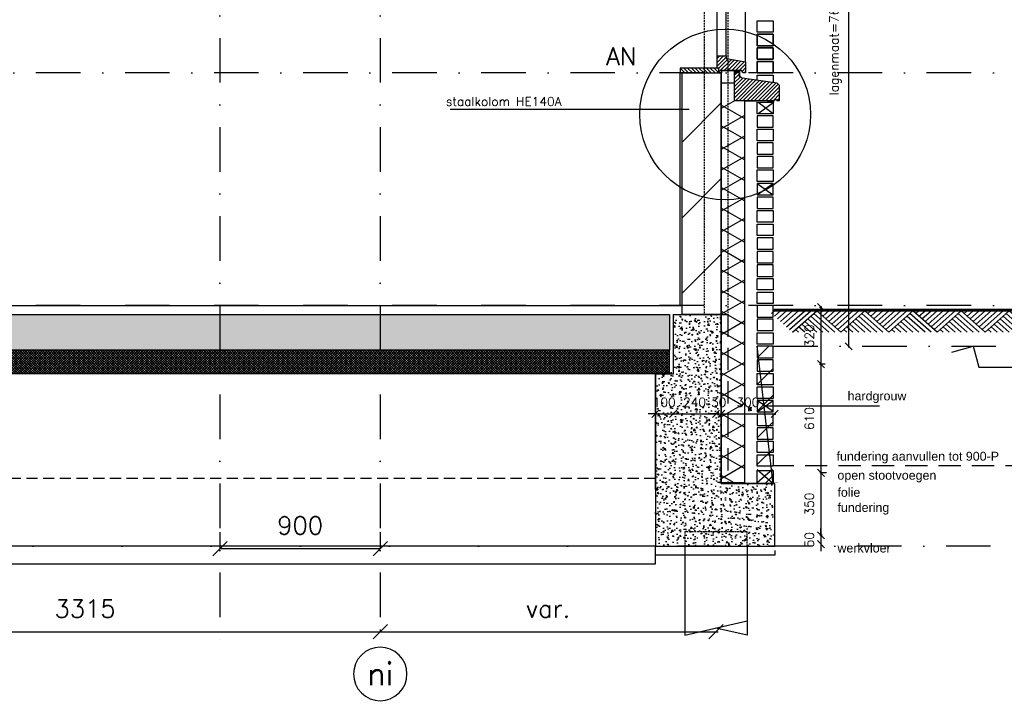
# Model space of a CAD drawing. Extents: x 0 to 316966, y 0 to 192112.
# Tile 41 of 54: x 178740 to 184268, y 90214 to 94051. Entities that reach past the tile are written whole.
import ezdxf
from ezdxf.enums import TextEntityAlignment as Align

# ---------------------------------------------------------------- set-up
doc = ezdxf.new("R2010")
doc.units = 0
doc.header["$LTSCALE"] = 20
doc.header["$MEASUREMENT"] = 0
doc.header["$PDSIZE"] = -1
for name, pattern in [('DASHDOT', [25, 12.5, -6.25, 0, -6.25]), ('DASHED', [0.75, 0.5, -0.25]), ('DD1', [2.66667, 1.66667, -0.5, 0, -0.5]), ('HIDDEN', [9.375, 6.25, -3.125]), ('HIDDEN2', [4.6875, 3.125, -1.5625]), ('HIDDENX2', [0.75, 0.5, -0.25])]:
    doc.linetypes.add(name, pattern=pattern)
doc.layers.get('0').update_dxf_attribs({"linetype": 'CONTINUOUS'})
doc.layers.get('DEFPOINTS').update_dxf_attribs({"linetype": 'CONTINUOUS'})
for name, color, linetype in [('_DETAILNUMMERS', 4, 'CONTINUOUS'), ('_DETAILNUMMERSTEKST', 4, 'CONTINUOUS'), ('A--A21--_F-23-', 9, 'CONTINUOUS'), ('A--A22--_F123-', 9, 'CONTINUOUS'), ('A--A23--_F--3-', 9, 'CONTINUOUS'), ('A--A35--_F--3-', 9, 'CONTINUOUS'), ('A--L$1-D1-ACEER', 1, 'CONTINUOUS'), ('A--L$7A3-_STRAMIEN', 3, 'CONTINUOUS'), ('A--L11D5_GRONDWERK', 5, 'CONTINUOUS'), ('A--L13D2_VLOEREN', 2, 'CONTINUOUS'), ('A--L13DC4_VLOEREN', 4, 'HIDDEN'), ('A--L16--', 7, 'CONTINUOUS'), ('A--L16--_F123-', 7, 'CONTINUOUS'), ('A--L16D4_FUNDERING', 4, 'CONTINUOUS'), ('A--L17--', 7, 'CONTINUOUS'), ('A--L17--_F123-', 7, 'CONTINUOUS'), ('A--L21--', 3, 'CONTINUOUS'), ('A--L21--_F--3-', 7, 'CONTINUOUS'), ('A--L21--_F-23-', 4, 'CONTINUOUS'), ('A--L21D1_BUITENWAND', 1, 'CONTINUOUS'), ('A--L21D4_BUITENWAND', 4, 'CONTINUOUS'), ('A--L21DC1_BUITENWAND', 1, 'HIDDEN'), ('A--L22--_F--3-', 7, 'CONTINUOUS'), ('A--L22D2_BINNENWAND', 2, 'CONTINUOUS'), ('A--L22D4_BINNENWAND', 4, 'CONTINUOUS'), ('A--L22DC4_BINNENWAND', 4, 'HIDDEN'), ('A--L23--', 7, 'CONTINUOUS'), ('A--L23--_F--3-', 7, 'CONTINUOUS'), ('A--L28DC1_CONSTR', 1, 'HIDDENX2'), ('A--L28DC1_KONSTRUKTIES', 1, 'HIDDEN2'), ('A--L31--', 2, 'CONTINUOUS'), ('A--L31--_F--3-', 7, 'CONTINUOUS'), ('A--L31A1_BUITENKOZIJN', 1, 'CONTINUOUS'), ('A--L35--', 7, 'CONTINUOUS'), ('A--L35--_F--3-', 7, 'CONTINUOUS'), ('A--M$1A-_F123-', 1, 'CONTINUOUS'), ('A--M01A1_MAATVOERING', 1, 'CONTINUOUS'), ('A--M01B1_HOOGTE_MAATV', 1, 'CONTINUOUS'), ('A--T$1A-_F123_20', 1, 'CONTINUOUS'), ('A--T$7A-_STRAMIEN', 2, 'CONTINUOUS'), ('A--T01A-25_TEKST', 2, 'CONTINUOUS'), ('A--T01B2_HOOGTE_MAATV', 2, 'CONTINUOUS'), ('A--T01B3_HOOGTE_MAATV', 3, 'CONTINUOUS'), ('STRAMIEN', 8, 'DD1'), ('X--LR---_CP', 7, 'CONTINUOUS')]:
    doc.layers.add(name, color=color, linetype=linetype)
doc.styles.add('ALFA-0_25', font='ROMANS')
doc.styles.add('EB2', font='ARIAL.TTF')
doc.styles.add('HIEMSTRA', font='romans.shx')
doc.styles.add('HOOGTEXT', font='ROMANS.shx', dxfattribs={"height": 2.5})
doc.dimstyles.get("Standard").update_dxf_attribs({"dimscale": 40, "dimtxt": 2.5, "dimasz": 2, "dimexe": 0.3, "dimexo": 0.3, "dimgap": 2, "dimtad": 1, "dimdec": 0, "dimzin": 0, "dimdsep": 46, "dimtxsty": 'HIEMSTRA', "dimblk1": 'OBLIQUE', "dimblk2": 'OBLIQUE', "dimsah": 1, "dimcen": 0.09, "dimdle": 0.3, "dimclrd": 1, "dimclre": 1, "dimclrt": 3, "dimadec": 0, "dimazin": 0, "dimtfac": 1, "dimtdec": 4, "dimtix": 1, "dimtmove": 2, "dimatfit": 3, "dimldrblk": 'OBLIQUE', "dimfxl": 0, "dimtvp": 625, "dimtolj": 1, "dimtzin": 0, "dimarcsym": 0})

# ---------------------------------------------------------------- blocks, each defined once
blk = doc.blocks.new('*U524')
at = {"layer": 'A--L23--_F--3-', "color": 2, "linetype": 'Continuous'}
blk.add_lwpolyline([(0, 0), (0, -25), (-670, -25), (-670, 0)], dxfattribs=at)
blk = doc.blocks.new('Q010075-')
at = {"layer": 'A--L17--_F123-', "color": 1, "linetype": 'DASHED'}
blk.add_lwpolyline([(-175, 0), (-175, 80), (175, 80), (175, 0)], dxfattribs=at)
at = {"layer": 'A--L17--_F123-', "color": 1, "linetype": 'Continuous'}
for points in [[(175, 0), (175, -500), (-175, -420)], [(-175, 0), (-175, -500), (0, -460)]]:
    blk.add_lwpolyline(points, dxfattribs=at)
at = {"layer": 'X--LR---_CP'}
for p in [(-175, 0), (-175, 0), (175, 0)]:
    blk.add_point(p, dxfattribs=at)
blk = doc.blocks.new('_OBLIQUE')
at = {"color": 0, "linetype": 'ByBlock'}
blk.add_line((-0.5, -0.5), (0.5, 0.5), dxfattribs=at)
blk = doc.blocks.new('*D41')
at = {"color": 1, "linetype": 'ByBlock'}
for p, q in [((183545.2, 92381.9), (183545.2, 92049.9)), ((183537.8, 92375.9), (183551.2, 92375.9)), ((183537.8, 92055.9), (183551.2, 92055.9))]:
    blk.add_line(p, q, dxfattribs=at)
at = {"layer": 'DEFPOINTS', "color": 0, "linetype": 'ByBlock'}
for p in [(183531.8, 92375.9), (183531.8, 92055.9), (183545.2, 92055.9)]:
    blk.add_point(p, dxfattribs=at)
at = {"color": 1, "linetype": 'ByBlock', "xscale": 40, "yscale": 40, "zscale": 40}
for p, rotation in [((183545.2, 92375.9), 90), ((183545.2, 92055.9), 270)]:
    blk.add_blockref('_OBLIQUE', p, dxfattribs=dict(at, rotation=rotation))
at = {"color": 2, "linetype": 'ByBlock', "insert": (183480.2, 92215.9), "char_height": 50, "attachment_point": 5, "rotation": 90, "style": 'HIEMSTRA'}
blk.add_mtext('\\A1;320', dxfattribs=at)
blk = doc.blocks.new('*D42')
at = {"color": 1, "linetype": 'ByBlock'}
for p, q in [((183569.6, 92055.9), (183539.2, 92055.9)), ((183545.2, 92061.9), (183545.2, 91439.9)), ((183576.1, 91445.9), (183539.2, 91445.9))]:
    blk.add_line(p, q, dxfattribs=at)
at = {"layer": 'DEFPOINTS', "color": 0, "linetype": 'ByBlock'}
for p in [(183575.6, 92055.9), (183545.2, 91445.9), (183582.1, 91445.9)]:
    blk.add_point(p, dxfattribs=at)
at = {"color": 1, "linetype": 'ByBlock', "xscale": 40, "yscale": 40, "zscale": 40}
for p, rotation in [((183545.2, 92055.9), 90), ((183545.2, 91445.9), 270)]:
    blk.add_blockref('_OBLIQUE', p, dxfattribs=dict(at, rotation=rotation))
at = {"color": 2, "linetype": 'ByBlock', "insert": (183480.2, 91750.9), "char_height": 50, "attachment_point": 5, "rotation": 90, "style": 'HIEMSTRA'}
blk.add_mtext('\\A1;610', dxfattribs=at)
blk = doc.blocks.new('*D55')
at = {"color": 1, "linetype": 'ByBlock'}
blk.add_line((180752.3, 90070.2), (182660.9, 90070.2), dxfattribs=at)
at = {"layer": 'DEFPOINTS', "color": 0, "linetype": 'ByBlock'}
for p in [(180764.3, 90070.2), (182648.9, 90070.2), (182648.9, 90070.2)]:
    blk.add_point(p, dxfattribs=at)
at = {"color": 1, "linetype": 'ByBlock', "xscale": 80, "yscale": 80, "zscale": 80, "rotation": 180}
blk.add_blockref('_OBLIQUE', (180764.3, 90070.2), dxfattribs=at)
at = {"color": 1, "linetype": 'ByBlock', "xscale": 80, "yscale": 80, "zscale": 80}
blk.add_blockref('_OBLIQUE', (182648.9, 90070.2), dxfattribs=at)
at = {"color": 3, "linetype": 'ByBlock', "insert": (181706.6, 90200.2), "char_height": 100, "attachment_point": 5, "style": 'HIEMSTRA'}
blk.add_mtext('\\A1;var.', dxfattribs=at)
blk = doc.blocks.new('*D96')
at = {"color": 1, "linetype": 'ByBlock'}
for p, q in [((182308.9, 91838.4), (182268.9, 91838.4)), ((182308.9, 91833.1), (182308.9, 91844.4)), ((182308.9, 91838.4), (182408.9, 91838.4)), ((182408.9, 91833.1), (182408.9, 91844.4)), ((182408.9, 91838.4), (182448.9, 91838.4))]:
    blk.add_line(p, q, dxfattribs=at)
at = {"layer": 'DEFPOINTS', "color": 0, "linetype": 'ByBlock'}
for p in [(182408.9, 91838.4), (182308.9, 91827.1), (182408.9, 91827.1)]:
    blk.add_point(p, dxfattribs=at)
at = {"color": 1, "linetype": 'ByBlock', "xscale": 40, "yscale": 40, "zscale": 40}
blk.add_blockref('_OBLIQUE', (182308.9, 91838.4), dxfattribs=at)
at = {"color": 1, "linetype": 'ByBlock', "xscale": 40, "yscale": 40, "zscale": 40, "rotation": 180}
blk.add_blockref('_OBLIQUE', (182408.9, 91838.4), dxfattribs=at)
at = {"color": 2, "linetype": 'ByBlock', "insert": (182358.9, 91903.4), "char_height": 50, "attachment_point": 5, "style": 'HIEMSTRA'}
blk.add_mtext('\\A1;100', dxfattribs=at)
blk = doc.blocks.new('*D97')
at = {"color": 1, "linetype": 'ByBlock'}
blk.add_line((182402.9, 91838.4), (182654.9, 91838.4), dxfattribs=at)
at = {"layer": 'DEFPOINTS', "color": 0, "linetype": 'ByBlock'}
for p in [(182408.9, 91838.4), (182648.9, 91838.4), (182648.9, 91838.4)]:
    blk.add_point(p, dxfattribs=at)
at = {"color": 1, "linetype": 'ByBlock', "xscale": 40, "yscale": 40, "zscale": 40, "rotation": 180}
blk.add_blockref('_OBLIQUE', (182408.9, 91838.4), dxfattribs=at)
at = {"color": 1, "linetype": 'ByBlock', "xscale": 40, "yscale": 40, "zscale": 40}
blk.add_blockref('_OBLIQUE', (182648.9, 91838.4), dxfattribs=at)
at = {"color": 2, "linetype": 'ByBlock', "insert": (182528.9, 91903.4), "char_height": 50, "attachment_point": 5, "style": 'HIEMSTRA'}
blk.add_mtext('\\A1;240', dxfattribs=at)
blk = doc.blocks.new('*D98')
at = {"color": 1, "linetype": 'ByBlock'}
for p, q in [((182648.9, 91838.4), (182608.9, 91838.4)), ((182648.9, 91838.4), (182678.9, 91838.4)), ((182678.9, 91838.4), (182718.9, 91838.4))]:
    blk.add_line(p, q, dxfattribs=at)
at = {"layer": 'DEFPOINTS', "color": 0, "linetype": 'ByBlock'}
for p in [(182648.9, 91838.4), (182678.9, 91838.4), (182678.9, 91838.4)]:
    blk.add_point(p, dxfattribs=at)
at = {"color": 1, "linetype": 'ByBlock', "xscale": 40, "yscale": 40, "zscale": 40}
blk.add_blockref('_OBLIQUE', (182648.9, 91838.4), dxfattribs=at)
at = {"color": 1, "linetype": 'ByBlock', "xscale": 40, "yscale": 40, "zscale": 40, "rotation": 180}
blk.add_blockref('_OBLIQUE', (182678.9, 91838.4), dxfattribs=at)
at = {"color": 2, "linetype": 'ByBlock', "insert": (182663.9, 91903.4), "char_height": 50, "attachment_point": 5, "style": 'HIEMSTRA'}
blk.add_mtext('\\A1;30', dxfattribs=at)
blk = doc.blocks.new('*D99')
at = {"color": 1, "linetype": 'ByBlock'}
for p, q in [((182672.9, 91838.4), (182984.9, 91838.4)), ((182678.9, 91843.8), (182678.9, 91832.4)), ((182978.9, 91843.8), (182978.9, 91832.4))]:
    blk.add_line(p, q, dxfattribs=at)
at = {"layer": 'DEFPOINTS', "color": 0, "linetype": 'ByBlock'}
for p in [(182678.9, 91849.8), (182978.9, 91849.8), (182978.9, 91838.4)]:
    blk.add_point(p, dxfattribs=at)
at = {"color": 1, "linetype": 'ByBlock', "xscale": 40, "yscale": 40, "zscale": 40, "rotation": 180}
blk.add_blockref('_OBLIQUE', (182678.9, 91838.4), dxfattribs=at)
at = {"color": 1, "linetype": 'ByBlock', "xscale": 40, "yscale": 40, "zscale": 40}
blk.add_blockref('_OBLIQUE', (182978.9, 91838.4), dxfattribs=at)
at = {"color": 2, "linetype": 'ByBlock', "insert": (182828.9, 91903.4), "char_height": 50, "attachment_point": 5, "style": 'HIEMSTRA'}
blk.add_mtext('\\A1;300', dxfattribs=at)
blk = doc.blocks.new('*D100')
at = {"color": 1, "linetype": 'ByBlock'}
for p, q in [((183551.4, 91445.9), (183539.2, 91445.9)), ((183545.2, 91451.9), (183545.2, 91089.9)), ((183551.4, 91095.9), (183539.2, 91095.9))]:
    blk.add_line(p, q, dxfattribs=at)
at = {"layer": 'DEFPOINTS', "color": 0, "linetype": 'ByBlock'}
for p in [(183557.4, 91445.9), (183545.2, 91095.9), (183557.4, 91095.9)]:
    blk.add_point(p, dxfattribs=at)
at = {"color": 1, "linetype": 'ByBlock', "xscale": 40, "yscale": 40, "zscale": 40}
for p, rotation in [((183545.2, 91445.9), 90), ((183545.2, 91095.9), 270)]:
    blk.add_blockref('_OBLIQUE', p, dxfattribs=dict(at, rotation=rotation))
at = {"color": 2, "linetype": 'ByBlock', "insert": (183480.2, 91270.9), "char_height": 50, "attachment_point": 5, "rotation": 90, "style": 'HIEMSTRA'}
blk.add_mtext('\\A1;350', dxfattribs=at)
blk = doc.blocks.new('*D101')
at = {"color": 1, "linetype": 'ByBlock'}
for p, q in [((183545.2, 91095.9), (183545.2, 91135.9)), ((183545.2, 91095.9), (183545.2, 91045.9)), ((183545.2, 91045.9), (183545.2, 91005.9))]:
    blk.add_line(p, q, dxfattribs=at)
at = {"layer": 'DEFPOINTS', "color": 0, "linetype": 'ByBlock'}
for p in [(183545.2, 91095.9), (183545.2, 91045.9), (183545.2, 91045.9)]:
    blk.add_point(p, dxfattribs=at)
at = {"color": 1, "linetype": 'ByBlock', "xscale": 40, "yscale": 40, "zscale": 40}
for p, rotation in [((183545.2, 91095.9), 270), ((183545.2, 91045.9), 90)]:
    blk.add_blockref('_OBLIQUE', p, dxfattribs=dict(at, rotation=rotation))
at = {"color": 2, "linetype": 'ByBlock', "insert": (183480.2, 91070.9), "char_height": 50, "attachment_point": 5, "rotation": 90, "style": 'HIEMSTRA'}
blk.add_mtext('\\A1;50', dxfattribs=at)
blk = doc.blocks.new('*D143')
at = {"color": 1, "linetype": 'ByBlock'}
for p, q in [((177449.3, 90082.2), (177449.3, 90070.2)), ((177449.3, 90070.2), (180764.3, 90070.2)), ((180764.3, 90082.2), (180764.3, 90070.2))]:
    blk.add_line(p, q, dxfattribs=at)
at = {"layer": 'DEFPOINTS', "color": 0, "linetype": 'ByBlock'}
for p in [(177449.3, 90070.2), (180764.3, 90070.2), (180764.3, 90070.2)]:
    blk.add_point(p, dxfattribs=at)
at = {"color": 1, "linetype": 'ByBlock', "xscale": 80, "yscale": 80, "zscale": 80, "rotation": 180}
blk.add_blockref('_OBLIQUE', (177449.3, 90070.2), dxfattribs=at)
at = {"color": 1, "linetype": 'ByBlock', "xscale": 80, "yscale": 80, "zscale": 80}
blk.add_blockref('_OBLIQUE', (180764.3, 90070.2), dxfattribs=at)
at = {"color": 3, "linetype": 'ByBlock', "insert": (179106.8, 90200.2), "char_height": 100, "attachment_point": 5, "style": 'HIEMSTRA'}
blk.add_mtext('\\A1;3315', dxfattribs=at)
blk = doc.blocks.new('*D144')
at = {"color": 1, "linetype": 'ByBlock'}
for p, q in [((179864.3, 90629), (179864.3, 90536.8)), ((180764.3, 90629), (180764.3, 90536.8)), ((179864.3, 90536.8), (180764.3, 90536.8))]:
    blk.add_line(p, q, dxfattribs=at)
at = {"layer": 'DEFPOINTS', "color": 0, "linetype": 'ByBlock'}
for p in [(179864.3, 90641), (180764.3, 90641), (180764.3, 90536.8)]:
    blk.add_point(p, dxfattribs=at)
at = {"color": 1, "linetype": 'ByBlock', "xscale": 80, "yscale": 80, "zscale": 80, "rotation": 180}
blk.add_blockref('_OBLIQUE', (179864.3, 90536.8), dxfattribs=at)
at = {"color": 1, "linetype": 'ByBlock', "xscale": 80, "yscale": 80, "zscale": 80}
blk.add_blockref('_OBLIQUE', (180764.3, 90536.8), dxfattribs=at)
at = {"color": 3, "linetype": 'ByBlock', "insert": (180314.3, 90666.8), "char_height": 100, "attachment_point": 5, "style": 'HIEMSTRA'}
blk.add_mtext('\\A1;900', dxfattribs=at)
blk = doc.blocks.new('*D234')
at = {"color": 1, "linetype": 'ByBlock'}
for p, q in [((183393.7, 95801.9), (183393.7, 92211.5)), ((183399.7, 92217.5), (183399.7, 92217.5))]:
    blk.add_line(p, q, dxfattribs=at)
at = {"layer": 'DEFPOINTS', "color": 0, "linetype": 'ByBlock'}
for p in [(183393.7, 95795.9, 0), (183393.7, 92217.5), (183393.7, 92217.5, 0)]:
    blk.add_point(p, dxfattribs=at)
at = {"color": 1, "linetype": 'ByBlock', "xscale": 40, "yscale": 40, "zscale": 40}
for p, rotation in [((183393.7, 95795.9), 90), ((183393.7, 92217.5), 270)]:
    blk.add_blockref('_OBLIQUE', p, dxfattribs=dict(at, rotation=rotation))
at = {"color": 3, "linetype": 'ByBlock', "insert": (183320.2, 94006.7), "char_height": 50, "attachment_point": 5, "rotation": 90, "style": 'HIEMSTRA'}
blk.add_mtext('\\A1;\\fRomanS|b0|i0|c0|p0;lagenmaat=76.13 mm', dxfattribs=at)
blk = doc.blocks.new('KOZIJN_A')
at = {"layer": 'A--A35--_F--3-'}
h = blk.add_hatch(dxfattribs=at)
h.set_pattern_fill('ALFALINE', color=256, scale=15, angle=90, style=0, pattern_type=2)
h.set_pattern_definition([(135, (354.147, -1015.253), (-10.6066, -10.6066), [])])
h.paths.add_polyline_path([(-41, 68), (-41, 54), (-150, 34.4), (-150, -27), (-135, -27), (-127, -13), (-15, -13), (-15, -27.1), (0, -27), (0, 0), (10, 0), (10, 68)])
at = {"layer": 'A--L31--_F--3-', "color": 2, "linetype": 'Continuous'}
blk.add_lwpolyline([(-41, 68), (-41, 54), (-150, 34.4), (-150, -27), (-135, -27), (-127, -13), (-15, -13), (-15, -27.1), (0, -27), (0, 0), (10, 0), (10, 68)], close=True, dxfattribs=at)
at = {"layer": 'X--LR---_CP'}
blk.add_point((0, 0), dxfattribs=at)
blk = doc.blocks.new('Q027003-')
at = {"layer": 'A--L21--_F-23-', "color": 2, "linetype": 'Continuous'}
blk.add_lwpolyline([(0, 0), (71, 0), (71, 71), (0, 71)], close=True, dxfattribs=at)
at = {"layer": 'X--LR---_CP', "linetype": 'Continuous'}
blk.add_point((0, 0), dxfattribs=at)
blk = doc.blocks.new('WATERSLAG')
at = {"layer": 'A--A35--_F--3-'}
h = blk.add_hatch(dxfattribs=at)
h.set_pattern_fill('ALFALINE', color=256, scale=15, angle=90, style=0, pattern_type=2)
h.set_pattern_definition([(135, (440.148, -931.254), (-10.6066, -10.6066), [])])
edge = h.paths.add_edge_path()
edge.add_line((-255, -97), (-255, -14.5))
edge.add_line((-255, -14.5), (-242, -0.8))
edge.add_line((-242, -0.8), (-44.9, 26.9))
edge.add_line((-44.9, 26.9), (-30, 36))
edge.add_line((-30, 36), (-30, 56.9))
edge.add_line((-30, 56.9), (0, 57))
edge.add_line((0, 57), (0, 18.3))
edge.add_line((0, 18.3), (0, -97))
edge.add_line((0, -97), (-225, -97))
edge.add_arc((-232.5, -99.3), 7.84, 16.9811, 163.0189)
edge.add_line((-240, -97), (-255, -97))
at = {"layer": 'A--L35--_F--3-', "color": 3, "linetype": 'Continuous'}
blk.add_lwpolyline([(-255, -97), (-255, -14.5), (-242, -0.8), (-44.9, 26.9), (-30, 36), (-30, 56.9), (0, 57), (0, 18.3), (0, -97), (0, -97), (-225, -97, 0.740216), (-240, -97)], format="xyb", close=True, dxfattribs=at)
at = {"layer": 'X--LR---_CP'}
blk.add_point((0, 0), dxfattribs=at)
blk = doc.blocks.new('Q010064-')
at = {"layer": 'A--L16--_F123-', "color": 1, "linetype": 'Continuous'}
for points in [[(37.5, -37.5), (75, 0)], [(75, -75), (150, 0)], [(112.5, -112.5), (225, 0)], [(150, -150), (300, 0)], [(187.5, -187.5), (375, 0)], [(225, -225), (450, 0)], [(262.5, -262.5), (525, 0)], [(300, -300), (600, 0)], [(900, -300), (600, 0)], [(675, -300), (487.5, -112.5)], [(750, -300), (525, -75)], [(825, -300), (562.5, -37.5)], [(450, -300), (375, -225)], [(525, -300), (412.5, -187.5)], [(600, -300), (450, -150)], [(375, -300), (337.5, -262.5)]]:
    blk.add_lwpolyline(points, dxfattribs=at)
at = {"layer": 'X--LR---_CP'}
blk.add_point((600, 0), dxfattribs=at)
blk.add_point((600, 0), dxfattribs=at)
blk = doc.blocks.new('HOOGTEP')
at = {"layer": 'A--M01A1_MAATVOERING'}
for p, q in [((0, 0), (0.62, 2.33)), ((0.62, 2.33), (8.79, 2.33)), ((-2.41, 0.65), (0, 0))]:
    blk.add_line(p, q, dxfattribs=at)
at = {"layer": 'A--M01B1_HOOGTE_MAATV'}
blk.add_line((-1.38, 0), (0.91, 0), dxfattribs=at)
at = {"layer": 'A--T01B2_HOOGTE_MAATV', "style": 'HOOGTEXT', "flags": 4}
blk.add_attdef('TEKST', (1.84, -0.67), '', height=1.5, dxfattribs=at)
at = {"layer": 'A--T01B3_HOOGTE_MAATV', "style": 'HOOGTEXT', "flags": 4}
blk.add_attdef('HOOGTE', (1.67, 3.82), '', height=1.75, dxfattribs=at)

msp = doc.modelspace()

# ---------------------------------------------------------------- hatches: boundary and pattern name
at = {"layer": 'A--A23--_F--3-'}
h = msp.add_hatch(dxfattribs=at)
h.set_pattern_fill('ALFABET', color=256, scale=40, angle=1, style=0, pattern_type=2)
h.set_pattern_definition([(134, (201451.44, 93841.48), (172.6416, 166.718), []), (129, (201451.44, 93841.48), (-287.2984, -20.0899), [30, -330]), (184, (201451.44, 93841.48), (60.743, 299.8624), [24, -264]), (78.5486, (201427.5, 93839.8), (-226.5556, 279.7724), [25.496, -280.457]), (132.8158, (201452.84, 93921.46), (-427.987, -58.747), [45, -495]), (82.3644, (201417.17, 93916.57), (-367.008, 396.1126), [38.244, -420.685]), (187.8158, (201452.84, 93921.46), (-367.0076, 396.113), [36, -396]), (158, (201412.5, 93902.17), (-241.5371, -156.856), [30, -330]), (213, (201412.5, 93902.17), (-92.249, 291.7144), [24, -264]), (107.5486, (201392.37, 93889.1), (-333.7863, 134.858), [25.496, -280.457]), (141.5, (201451.44, 93841.48), (-2.5393, 133.22215), [0, -260.8, 0, -268, 0, -265]), (171.5, (201451.44, 93841.48), (-102.4584, 159.5771), [0, -152.8, 0, -254.8, 0, -101]), (211.5, (201540.63, 93839.92), (-213.6539, -5.294), [0, -100, 0, -312, 0, -414]), (221.5, (201580.62, 93839.22), (-232.5401, 44.1071), [0, -130, 0, -207.2, 0, -294]), (221.5, (201580.62, 93839.22), (-232.5401, 44.1071), [0, -130, 0, -207.2, 0, -294])])
h.paths.add_polyline_path([(182388.854, 92195.898), (175019.274, 92195.898), (175019.274, 92395.898), (182388.854, 92395.898)])
h = msp.add_hatch(dxfattribs=at)
h.set_pattern_fill('AR-CONC', color=256, scale=10, style=0)
h.set_pattern_definition([(50, (148176.096, 93811.477), (71.72602, -6.27521), [7.5, -82.5]), (355, (148176.096, 93811.48), (-13.87513, 75.21921), [6, -66]), (100.4514, (148182.07, 93810.954), (57.85094, 68.94395), [6.37402, -70.11421]), (46.1842, (148176.1, 93831.48), (106.7241, -16.5519), [11.25, -123.75]), (96.6356, (148184.99, 93830.1), (93.46627, 97.4118), [9.56103, -105.1713]), (351.1842, (148176.1, 93831.48), (93.4662, 97.41186), [9, -99]), (21, (148186.096, 93826.477), (59.69071, -40.26189), [7.5, -82.5]), (326, (148186.096, 93826.48), (24.33153, 72.515), [6, -66]), (71.4514, (148191.07, 93823.12), (84.02226, 32.25305), [6.37402, -70.11421]), (37.5, (148176.096, 93811.477), (1.215986, 33.289385), [0, -65.2, 0, -67, 0, -66.25]), (7.5, (148176.096, 93811.477), (26.306954, 39.44117), [0, -38.2, 0, -63.7, 0, -25.25]), (327.5, (148153.796, 93811.477), (53.382244, -2.255487), [0, -25, 0, -78, 0, -103.5]), (317.5, (148143.796, 93811.477), (58.31862, 10.0105), [0, -32.5, 0, -51.8, 0, -73.5])])
h.paths.add_polyline_path([(182408.854, 92395.898), (182678.854, 92395.898), (182678.854, 92075.898), (182408.854, 92075.898)])
h = msp.add_hatch(dxfattribs=at)
h.set_pattern_fill('ALFAKRS', color=256, scale=10, style=0, pattern_type=2)
h.set_pattern_definition([(135, (247923.684, 30), (7.0710678, 7.0710678), []), (45, (247923.684, 30), (7.0710678, -7.0710678), [])])
h.paths.add_polyline_path([(175019.274, 92063.898), (182388.854, 92063.898), (182388.854, 92195.898), (175019.274, 92195.898), (175019.274, 92075.898)])
h = msp.add_hatch(dxfattribs=at)
h.set_pattern_fill('AR-CONC', color=256, scale=10, style=0)
h.set_pattern_definition([(130, (179358.746, 91457.07), (-71.726, -6.2752), [7.5, -82.5]), (185, (179358.746, 91457.07), (13.8751, 75.2192), [6, -66]), (79.5486, (179352.77, 91456.546), (-57.851, 68.944), [6.374, -70.1142]), (133.8158, (179358.75, 91477.07), (-106.724, -16.552), [11.25, -123.75]), (83.3644, (179349.85, 91475.69), (-93.4663, 97.4118), [9.561, -105.1713]), (188.8158, (179358.75, 91477.07), (-93.4662, 97.412), [9, -99]), (159, (179348.746, 91472.07), (-59.6907, -40.2619), [7.5, -82.5]), (214, (179348.746, 91472.07), (-24.3315, 72.515), [6, -66]), (108.5486, (179343.77, 91468.714), (-84.0223, 32.253), [6.374, -70.1142]), (142.5, (179358.746, 91457.07), (-1.21599, 33.28939), [0, -65.2, 0, -67, 0, -66.25]), (172.5, (179358.746, 91457.07), (-26.30695, 39.44117), [0, -38.2, 0, -63.7, 0, -25.25]), (212.5, (179381.046, 91457.07), (-53.38224, -2.25549), [0, -25, 0, -78, 0, -103.5]), (222.5, (179391.046, 91457.07), (-58.3186, 10.0105), [0, -32.5, 0, -51.8, 0, -73.5])])
h.paths.add_polyline_path([(182678.854, 91440.898), (182358.854, 91515.898), (182358.854, 92075.898), (182678.854, 92075.898)])
h.paths.add_polyline_path([(182358.854, 91515.898), (182308.854, 91515.898), (182308.854, 92075.898), (182358.854, 92075.898)])
h.paths.add_polyline_path([(182358.854, 91415.898), (182358.854, 91515.898), (182678.854, 91440.898), (182678.854, 91445.898)])
h.paths.add_polyline_path([(182308.854, 91515.898), (182358.854, 91515.898), (182358.854, 91415.898), (182308.854, 91415.898)])
h = msp.add_hatch(dxfattribs=at)
h.set_pattern_fill('AR-CONC', color=256, scale=10, style=0)
h.set_pattern_definition([(130, (179408.746, 91476.33), (-71.726, -6.2752), [7.5, -82.5]), (185, (179408.746, 91476.33), (13.8751, 75.2192), [6, -66]), (79.5486, (179402.77, 91475.81), (-57.851, 68.944), [6.374, -70.1142]), (133.8158, (179408.75, 91496.33), (-106.724, -16.552), [11.25, -123.75]), (83.3644, (179399.85, 91494.95), (-93.4663, 97.4118), [9.561, -105.1713]), (188.8158, (179408.75, 91496.33), (-93.4662, 97.412), [9, -99]), (159, (179398.746, 91491.33), (-59.6907, -40.2619), [7.5, -82.5]), (214, (179398.746, 91491.33), (-24.3315, 72.515), [6, -66]), (108.5486, (179393.77, 91487.98), (-84.0223, 32.253), [6.374, -70.1142]), (142.5, (179408.746, 91476.333), (-1.21599, 33.28939), [0, -65.2, 0, -67, 0, -66.25]), (172.5, (179408.746, 91476.333), (-26.30695, 39.44117), [0, -38.2, 0, -63.7, 0, -25.25]), (212.5, (179431.046, 91476.333), (-53.38224, -2.25549), [0, -25, 0, -78, 0, -103.5]), (222.5, (179441.046, 91476.333), (-58.3186, 10.0105), [0, -32.5, 0, -51.8, 0, -73.5])])
h.paths.add_polyline_path([(182798.854, 91445.898), (182963.854, 91445.898), (182978.854, 91095.898), (182798.854, 91095.898)])
h.paths.add_polyline_path([(182308.854, 91415.898), (182798.854, 91445.898), (182798.854, 91095.898), (182308.854, 91095.898)])
at = {"layer": 'A--A35--_F--3-'}
h = msp.add_hatch(dxfattribs=at)
h.set_pattern_fill('ALFALINE', color=256, scale=15, style=0)
h.set_pattern_definition([(135, (335244.81, 421.004), (10.6066017, 10.6066017), [])])
h.paths.add_polyline_path([(182533.539, 93778.902), (182665.545, 93778.902), (182665.545, 93751.902), (182533.539, 93751.902)])
h.paths.add_polyline_path([(182449.539, 93778.902), (182533.539, 93778.902), (182533.539, 93751.902), (182449.539, 93751.902)])

# ---------------------------------------------------------------- linework, layer by layer
at = {"layer": '_DETAILNUMMERS'}
msp.add_circle((182700.883, 93518.003), 479.379, dxfattribs=at)
at = {"layer": 'A--A21--_F-23-'}
for p, q in [((182756.881, 93597.942), (182678.854, 93552.893)), ((182808.854, 93495.158), (182678.854, 93570.214)), ((182808.854, 93512.479), (182678.854, 93437.423)), ((182808.854, 93379.688), (182678.854, 93454.744)), ((182808.854, 93397.009), (182678.854, 93321.953)), ((182808.854, 93264.218), (182678.854, 93339.274)), ((182808.854, 93281.539), (182678.854, 93206.483)), ((182808.854, 93148.748), (182678.854, 93223.804)), ((182808.854, 93166.069), (182678.854, 93091.013)), ((182808.854, 93033.278), (182678.854, 93108.334)), ((182808.854, 93050.598), (182678.854, 92975.543)), ((182808.854, 92917.808), (182678.854, 92992.863)), ((182808.854, 92935.128), (182678.854, 92860.073)), ((182808.854, 92802.338), (182678.854, 92877.393)), ((182808.854, 92819.658), (182678.854, 92744.603)), ((182808.854, 92686.868), (182678.854, 92761.923)), ((182808.854, 92704.188), (182678.854, 92629.133)), ((182808.854, 92571.398), (182678.854, 92646.453)), ((182808.854, 92588.718), (182678.854, 92513.663)), ((182808.854, 92455.928), (182678.854, 92530.983)), ((182808.854, 92473.248), (182678.854, 92398.193)), ((182808.854, 92340.458), (182678.854, 92415.513)), ((182808.854, 92357.778), (182678.854, 92282.723)), ((182808.854, 92224.988), (182678.854, 92300.043)), ((182808.854, 92242.308), (182678.854, 92167.253)), ((182808.854, 92109.518), (182678.854, 92184.573)), ((182808.854, 92126.838), (182678.854, 92051.783)), ((182808.854, 91994.047), (182678.854, 92069.103)), ((182808.854, 92011.368), (182678.854, 91936.312)), ((182793.854, 91887.238), (182678.854, 91953.633)), ((182808.854, 91895.898), (182678.854, 91820.842)), ((182808.854, 91895.898), (182793.854, 91887.238)), ((182808.854, 91763.107), (182678.854, 91838.163)), ((182808.854, 91780.428), (182678.854, 91705.372)), ((182808.854, 91647.637), (182678.854, 91722.693)), ((182808.854, 91664.958), (182678.854, 91589.902)), ((182808.854, 91532.167), (182678.854, 91607.223)), ((182808.854, 91549.488), (182678.854, 91474.432)), ((182750.453, 91450.898), (182678.854, 91491.753))]:
    msp.add_line(p, q, dxfattribs=at)
at = {"layer": 'A--A22--_F123-'}
for p, q in [((182458.854, 93363.4), (182678.854, 93583.4)), ((182458.854, 92939.136), (182678.854, 93159.136)), ((182458.854, 92514.871), (182678.854, 92734.871))]:
    msp.add_line(p, q, dxfattribs=at)
at = {"layer": 'A--L$1-D1-ACEER'}
for points in [[(182830.948, 91866.412), (182850.948, 91871.412), (182850.948, 91871.412), (182830.948, 91876.412)], [(182830.948, 91854.412), (182850.948, 91859.412), (182850.948, 91859.412), (182830.948, 91864.412)], [(182830.948, 91854.412), (182850.948, 91859.412), (182850.948, 91859.412), (182830.948, 91864.412)]]:
    msp.add_lwpolyline(points, close=True, dxfattribs=at)
at = {"layer": 'A--L$7A3-_STRAMIEN', "linetype": 'Continuous', "extrusion": (0, 0, -1)}
msp.add_ellipse((180764.265, 90378.287), major_axis=(-106.066, 106.066), ratio=1, dxfattribs=at)
at = {"layer": 'A--L11D5_GRONDWERK'}
for p, q in [((182967.635, 92422.898), (185966.901, 92422.898)), ((182967.635, 92419.898), (186466.901, 92419.898)), ((182967.635, 92416.898), (186966.901, 92416.898)), ((182975.768, 92425.898), (185466.901, 92425.898))]:
    msp.add_line(p, q, dxfattribs=at)
at = {"layer": 'A--L13D2_VLOEREN'}
msp.add_line((174807.282, 92445.898), (182458.854, 92445.898), dxfattribs=at)
at = {"layer": 'A--L13DC4_VLOEREN'}
msp.add_lwpolyline([(182680.546, 93765.902), (182751.546, 93765.902), (182751.546, 93597.942), (182976.051, 93590.704)], dxfattribs=at)
at = {"layer": 'A--L13DC4_VLOEREN', "const_width": 1}
msp.add_lwpolyline([(182678.854, 92416.415), (182678.854, 92395.898), (182678.854, 91450.898), (182997.33, 91450.898), (182997.33, 91407.057)], dxfattribs=at)
at = {"layer": 'A--L16D4_FUNDERING'}
msp.add_line((182308.854, 91415.898), (182308.854, 92060.898), dxfattribs=at)
at = {"layer": 'A--L16D4_FUNDERING', "linetype": 'HIDDEN'}
msp.add_line((184961.642, 91545.898), (182965.734, 91545.898), dxfattribs=at)
at = {"layer": 'A--L16D4_FUNDERING'}
for points in [[(182978.854, 91095.898), (182978.854, 91445.898), (182678.854, 91445.898)], [(182308.854, 91415.898), (182308.854, 91095.898), (182978.854, 91095.898)]]:
    msp.add_lwpolyline(points, dxfattribs=at)
at = {"layer": 'A--L17--', "color": 1}
for p, q in [((182970.734, 91445.898), (182880.734, 92218.94)), ((183568.253, 91882.355), (182919.931, 91882.265))]:
    msp.add_line(p, q, dxfattribs=at)
at = {"layer": 'A--L21--_F--3-', "color": 3, "linetype": 'Continuous'}
for points in [[(182743.854, 91450.898), (182678.854, 91450.898), (182678.854, 93752.025)], [(182808.854, 93597.942), (182808.854, 91450.898), (182743.854, 91450.898)]]:
    msp.add_lwpolyline(points, dxfattribs=at)
at = {"layer": 'A--L21--_F-23-', "linetype": 'Continuous'}
msp.add_line((182408.854, 92395.898), (182678.854, 92395.898), dxfattribs=at)
msp.add_lwpolyline([(182388.854, 92195.898), (175019.274, 92195.898), (175019.274, 92395.898), (182388.854, 92395.898)], close=True, dxfattribs=at)
msp.add_lwpolyline([(182408.854, 92395.898), (182408.854, 92060.898), (182308.854, 92060.898), (182308.854, 91095.898)], dxfattribs=at)
at = {"layer": 'A--L21D1_BUITENWAND'}
for points in [[(182880.734, 93968.498), (182970.734, 93968.498), (182970.734, 93904.368), (182880.734, 93904.368)], [(182880.734, 93892.368), (182970.734, 93892.368), (182970.734, 93828.238), (182880.734, 93828.238)], [(182880.734, 93752.108), (182970.734, 93752.108), (182970.734, 93816.238), (182880.734, 93816.238)]]:
    msp.add_lwpolyline(points, close=True, dxfattribs=at)
msp.add_lwpolyline([(182880.545, 93709.908), (182880.545, 93739.332), (182970.545, 93739.332), (182970.545, 93697.104)], dxfattribs=at)
at = {"layer": 'A--L21D4_BUITENWAND', "color": 1}
for p, q in [((182880.734, 92153.378), (182945.733, 92217.508)), ((182880.734, 92003.378), (182970.734, 92092.806)), ((182880.734, 91853.378), (182970.734, 91942.806)), ((182880.734, 91703.378), (182970.734, 91792.806)), ((182880.734, 91553.378), (182970.734, 91642.806)), ((182880.734, 91525.898), (182965.734, 91450.898)), ((182880.734, 91520.338), (182970.734, 91520.338)), ((182925.734, 91448.092), (182970.734, 91492.806))]:
    msp.add_line(p, q, dxfattribs=at)
for points in [[(182970.734, 93980.498), (182880.734, 93980.498), (182880.734, 94044.628), (182970.734, 94044.628)], [(182970.734, 93968.498), (182880.734, 93968.498), (182880.734, 93904.368), (182970.734, 93904.368)], [(182970.734, 93892.368), (182880.734, 93892.368), (182880.734, 93828.238), (182970.734, 93828.238)], [(182970.734, 93752.108), (182880.734, 93752.108), (182880.734, 93816.238), (182970.734, 93816.238)], [(182970.734, 92217.508), (182880.734, 92217.508), (182880.734, 92153.378), (182970.734, 92153.378)], [(182970.734, 92141.378), (182880.734, 92141.378), (182880.734, 92077.248), (182970.734, 92077.248)], [(182970.734, 92001.118), (182880.734, 92001.118), (182880.734, 92065.248), (182970.734, 92065.248)], [(182970.734, 91924.988), (182880.734, 91924.988), (182880.734, 91989.118), (182970.734, 91989.118)], [(182970.734, 91912.988), (182880.734, 91912.988), (182880.734, 91848.858), (182970.734, 91848.858)], [(182970.734, 91836.858), (182880.734, 91836.858), (182880.734, 91772.728), (182970.734, 91772.728)], [(182970.734, 91760.728), (182880.734, 91760.728), (182880.734, 91696.598), (182970.734, 91696.598)], [(182970.734, 91620.468), (182880.734, 91620.468), (182880.734, 91684.598), (182970.734, 91684.598)], [(182970.734, 91544.338), (182880.734, 91544.338), (182880.734, 91608.468), (182970.734, 91608.468)], [(182970.734, 91445.898), (182880.734, 91445.898), (182880.734, 91520.338), (182970.734, 91520.338)]]:
    msp.add_lwpolyline(points, close=True, dxfattribs=at)
at = {"layer": 'A--L21D4_BUITENWAND'}
for points in [[(182880.545, 93587.072), (182970.545, 93587.072), (182970.545, 93522.942), (182880.545, 93522.942)], [(182970.734, 93511.718), (182880.734, 93511.718), (182880.734, 93447.588), (182970.734, 93447.588)], [(182970.734, 93371.458), (182880.734, 93371.458), (182880.734, 93435.588), (182970.734, 93435.588)], [(182970.734, 93359.458), (182880.734, 93359.458), (182880.734, 93295.328), (182970.734, 93295.328)], [(182970.734, 93283.328), (182880.734, 93283.328), (182880.734, 93219.198), (182970.734, 93219.198)], [(182970.734, 93143.068), (182880.734, 93143.068), (182880.734, 93207.198), (182970.734, 93207.198)], [(182970.734, 93131.068), (182880.734, 93131.068), (182880.734, 93066.938), (182970.734, 93066.938)], [(182970.734, 93054.938), (182880.734, 93054.938), (182880.734, 92990.808), (182970.734, 92990.808)], [(182970.734, 92914.678), (182880.734, 92914.678), (182880.734, 92978.808), (182970.734, 92978.808)], [(182970.734, 92838.548), (182880.734, 92838.548), (182880.734, 92902.678), (182970.734, 92902.678)], [(182970.734, 92826.548), (182880.734, 92826.548), (182880.734, 92762.418), (182970.734, 92762.418)], [(182970.734, 92750.418), (182880.734, 92750.418), (182880.734, 92686.288), (182970.734, 92686.288)], [(182970.734, 92674.288), (182880.734, 92674.288), (182880.734, 92610.158), (182970.734, 92610.158)], [(182970.734, 92534.028), (182880.734, 92534.028), (182880.734, 92598.158), (182970.734, 92598.158)], [(182970.734, 92457.898), (182880.734, 92457.898), (182880.734, 92522.028), (182970.734, 92522.028)], [(182970.734, 92445.898), (182880.734, 92445.898), (182880.734, 92381.768), (182970.734, 92381.768)], [(182970.734, 92369.768), (182880.734, 92369.768), (182880.734, 92305.638), (182970.734, 92305.638)], [(182970.734, 92229.508), (182880.734, 92229.508), (182880.734, 92293.638), (182970.734, 92293.638)]]:
    msp.add_lwpolyline(points, close=True, dxfattribs=at)
at = {"layer": 'A--L21DC1_BUITENWAND'}
for p, q in [((182885.545, 93523.718), (182970.545, 93585.942)), ((182970.545, 93522.942), (182885.545, 93585.942)), ((182965.734, 93067.714), (182880.734, 93129.938)), ((182880.734, 93066.938), (182965.734, 93129.938)), ((182970.734, 91850.764), (182880.734, 91912.988)), ((182880.734, 91849.988), (182970.734, 91912.988)), ((182965.734, 91525.898), (182880.734, 91450.898))]:
    msp.add_line(p, q, dxfattribs=at)
msp.add_lwpolyline([(182678.854, 92395.898), (182715.354, 92395.898), (182715.354, 91450.898)], dxfattribs=at)
at = {"layer": 'A--L22--_F--3-', "color": 4, "linetype": 'Continuous'}
for points in [[(182568.854, 92395.898), (182458.854, 92395.898), (182458.854, 93751.963)], [(182678.854, 93752.025), (182678.854, 92395.898), (182568.854, 92395.898)]]:
    msp.add_lwpolyline(points, dxfattribs=at)
at = {"layer": 'A--L22D2_BINNENWAND'}
msp.add_line((182448.854, 92445.898), (182448.854, 93751.96), dxfattribs=at)
at = {"layer": 'A--L22D4_BINNENWAND'}
for p, q in [((182458.854, 92395.898), (182458.854, 93366.259)), ((182678.854, 92395.898), (182678.854, 91445.898))]:
    msp.add_line(p, q, dxfattribs=at)
at = {"layer": 'A--L22DC4_BINNENWAND', "linetype": 'Continuous'}
msp.add_line((182450.546, 93751.835), (182680.546, 93751.835), dxfattribs=at)
at = {"layer": 'A--L22DC4_BINNENWAND', "linetype": 'DD1', "const_width": 2}
msp.add_lwpolyline([(182757.095, 93765.902), (182784.239, 93765.902), (182784.239, 93737.283), (182794.097, 93725.6)], dxfattribs=at)
at = {"layer": 'A--L23--'}
msp.add_lwpolyline([(175019.274, 92063.898), (182388.854, 92063.898), (182388.854, 92195.898), (175019.274, 92195.898), (175019.274, 92075.898), (175019.274, 92075.898), (175019.274, 92063.898)], close=True, dxfattribs=at)
at = {"layer": 'A--L28DC1_CONSTR'}
for p, q in [((182582.354, 96162.898), (182582.354, 92395.898)), ((182715.354, 96162.898), (182715.354, 92395.898))]:
    msp.add_line(p, q, dxfattribs=at)
at = {"layer": 'A--L28DC1_KONSTRUKTIES'}
msp.add_line((182308.854, 91475.898), (157439.265, 91475.898), dxfattribs=at)
at = {"layer": 'A--L31--'}
msp.add_lwpolyline([(182780.826, 93756.902), (182758.902, 93756.902), (182758.902, 93763.902), (182780.826, 93763.902)], close=True, dxfattribs=at)
msp.add_lwpolyline([(170944.265, 90995.898), (182308.854, 90995.898), (182308.854, 91095.898), (170944.265, 91095.898)], dxfattribs=at)
at = {"layer": 'A--L31--_F--3-', "color": 2, "linetype": 'Continuous'}
msp.add_lwpolyline([(182665.545, 93778.902), (182448.854, 93778.902), (182448.854, 93751.898), (182665.545, 93751.902)], close=True, dxfattribs=at)
at = {"layer": 'A--L31A1_BUITENKOZIJN'}
for p, q in [((182655.545, 93846.885), (182655.545, 94288.884)), ((182706.545, 93846.885), (182706.545, 94267.884)), ((182815.545, 93813.352), (182815.545, 94267.884))]:
    msp.add_line(p, q, dxfattribs=at)
at = {"layer": 'A--T01A-25_TEKST'}
msp.add_line((181155.898, 93548.051), (182498.263, 93548.051), dxfattribs=at)
at = {"layer": 'STRAMIEN', "linetype": 'DASHDOT'}
for p, q in [((179864.265, 109950.716), (179864.265, 90508.086)), ((180764.265, 109950.716), (180764.265, 90560.27)), ((189082.969, 93751.898), (152098.725, 93751.898)), ((189082.969, 92445.898), (152098.725, 92445.898)), ((182970.734, 92217.508), (184588.049, 92217.508)), ((189192.195, 91095.898), (152270.673, 91095.898))]:
    msp.add_line(p, q, dxfattribs=at)

# ---------------------------------------------------------------- block references
ref = msp.add_blockref('HOOGTEP', (184093.244, 92217.508), dxfattribs=dict(xscale=-50, yscale=50, zscale=50, rotation=180))
ref.add_attrib('TEKST', 'b.k. hardgrauw metselwerk', (184323.846, 92137.644), dxfattribs={"layer": 'A--T01B2_HOOGTE_MAATV', "height": 75, "style": 'HOOGTEXT', "flags": 4})
ref.add_attrib('HOOGTE', '228,4 -P', (184322.708, 91939.034), dxfattribs={"layer": 'A--T01B3_HOOGTE_MAATV', "height": 87.5, "style": 'HOOGTEXT', "flags": 4})
at = {"layer": 'A--L16--', "xscale": 0.4504033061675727, "yscale": 0.3999999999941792}
for p in [(182944.565, 92416.898), (183214.807, 92416.898), (183485.049, 92416.898), (183755.291, 92416.898), (184025.533, 92416.898)]:
    msp.add_blockref('Q010064-', p, dxfattribs=at)
at = {"layer": 'A--L17--', "extrusion": (0, 0, -1), "zscale": -1}
msp.add_blockref('Q010075-', (-182648.854, 91095.898), dxfattribs=at)
at = {"layer": 'A--L21--', "color": 4, "extrusion": (0, 0, -1), "zscale": -1, "rotation": 180}
msp.add_blockref('Q027003-', (-182680.546, 93765.902), dxfattribs=at)
at = {"layer": 'A--L23--'}
msp.add_blockref('*U524', (182978.854, 91070.898), dxfattribs=at)
at = {"layer": 'A--L31--', "color": 4, "extrusion": (0, 0, -1), "zscale": -1}
msp.add_blockref('KOZIJN_A', (-182665.545, 93778.902), dxfattribs=at)
at = {"layer": 'A--L35--', "color": 4, "extrusion": (0, 0, -1), "zscale": -1}
msp.add_blockref('WATERSLAG', (-182751.546, 93694.902), dxfattribs=at)

# ---------------------------------------------------------------- texts
at = {"layer": '_DETAILNUMMERSTEKST', "style": 'HIEMSTRA'}
msp.add_text('AN', height=100, dxfattribs=at).set_placement((182032.451, 93794.971))
at = {"layer": 'A--T$1A-_F123_20', "style": 'EB2'}
for s, p in [('hardgrouw', (183718.335, 91913.888)), ('fundering aanvullen tot 900-P', (184238.498, 91575.274))]:
    msp.add_text(s, height=50, dxfattribs=at).set_placement(p, align=Align.RIGHT)
for s, p in [('open stootvoegen', (183331.256, 91468.735)), ('folie', (183331.256, 91372.836)), ('fundering', (183331.256, 91287.811)), ('werkvloer', (183331.256, 91060.027))]:
    msp.add_text(s, height=50, dxfattribs=at).set_placement(p)
at = {"layer": 'A--T$7A-_STRAMIEN', "style": 'ALFA-0_25'}
msp.add_text('ni', height=125, dxfattribs=at).set_placement((180764.265, 90378.287), align=Align.MIDDLE_CENTER)
at = {"layer": 'A--T01A-25_TEKST', "style": 'HIEMSTRA'}
msp.add_text('staalkolom HE140A', height=50, dxfattribs=at).set_placement((181132.678, 93566.621))

# ---------------------------------------------------------------- dimensions: what is measured, and where the dimension line sits
at = {"layer": 'A--M$1A-_F123-', "linetype": 'Continuous'}
dim = msp.add_linear_dim(base=(183393.676, 92217.508, 0), p1=(183393.676, 95795.898, 0), p2=(183393.676, 92217.508), angle=270, text='\\fRomanS|b0|i0|c0|p0;lagenmaat=76.13 mm', dimstyle='Standard', override={"dimscale": 20}, dxfattribs=at)
dim.commit()
dim.dimension.update_dxf_attribs({"geometry": '*D234', "text_midpoint": (183320.173, 94006.703)})
at = {"layer": 'A--M$1A-_F123-', "color": 2, "linetype": 'Continuous'}
for base, p1, p2, picture, middle in [((183238.414, 92116.898), (183224.945, 92436.898), (183224.945, 92116.898), '*D41', (183173.414, 92276.898)), ((183238.414, 91506.898), (183268.825, 92116.898), (183275.326, 91506.898), '*D42', (183173.414, 91811.898))]:
    dim = msp.add_linear_dim(base=base, p1=p1, p2=p2, angle=90, dimstyle='Standard', override={"dimscale": 20, "dimclrt": 2}, dxfattribs=at)
    dim.commit()
    dim.dimension.update_dxf_attribs({"geometry": picture, "text_midpoint": middle, "insert": (-306.819, 61)})
at = {"layer": 'A--M$1A-_F123-'}
for base, p1, p2, picture, middle in [((182408.854, 91838.374), (182308.854, 91827.052), (182408.854, 91827.052), '*D96', (182358.854, 91903.374)), ((182648.854, 91838.374), (182408.854, 91838.374), (182648.854, 91838.374), '*D97', (182528.854, 91903.374)), ((182678.854, 91838.374), (182648.854, 91838.374), (182678.854, 91838.374), '*D98', (182663.854, 91903.374)), ((182978.854, 91838.374), (182678.854, 91849.796), (182978.854, 91849.796), '*D99', (182828.854, 91903.374))]:
    dim = msp.add_linear_dim(base=base, p1=p1, p2=p2, dimstyle='Standard', override={"dimscale": 20, "dimclrt": 2}, dxfattribs=at)
    dim.commit()
    dim.dimension.update_dxf_attribs({"geometry": picture, "text_midpoint": middle})
for base, p1, p2, picture, middle in [((183238.414, 91156.898), (183250.617, 91506.898), (183250.617, 91156.898), '*D100', (183173.414, 91331.898)), ((183238.414, 91106.898), (183238.414, 91156.898), (183238.414, 91106.898), '*D101', (183173.414, 91131.898))]:
    dim = msp.add_linear_dim(base=base, p1=p1, p2=p2, angle=90, dimstyle='Standard', override={"dimscale": 20, "dimclrt": 2}, dxfattribs=at)
    dim.commit()
    dim.dimension.update_dxf_attribs({"geometry": picture, "text_midpoint": middle, "insert": (-306.819, 61)})
for base, p1, p2, picture, middle in [((180764.265, 91081.708), (179864.265, 91185.955), (180764.265, 91185.955), '*D144', (180314.265, 91211.708)), ((180764.265, 90615.106), (177449.265, 90615.106), (180764.265, 90615.106), '*D143', (179106.765, 90745.106))]:
    dim = msp.add_linear_dim(base=base, p1=p1, p2=p2, dimstyle='Standard', override={"dimexe": 0, "dimcen": 0, "dimdle": 0, "dimtfac": 0.75, "dimtvp": 1.5}, dxfattribs=at)
    dim.commit()
    dim.dimension.update_dxf_attribs({"geometry": picture, "text_midpoint": middle, "insert": (0, 544.914)})
dim = msp.add_linear_dim(base=(182648.854, 90615.106), p1=(180764.265, 90615.106), p2=(182648.854, 90615.106), text='var.', dimstyle='Standard', override={"dimscale": 40, "dimtxsty": 'HIEMSTRA', "dimclrt": 3}, dxfattribs=at)
dim.commit()
dim.dimension.update_dxf_attribs({"geometry": '*D55', "text_midpoint": (181706.559, 90745.106), "insert": (0, 544.914)})

doc.saveas('drawing.dxf')
